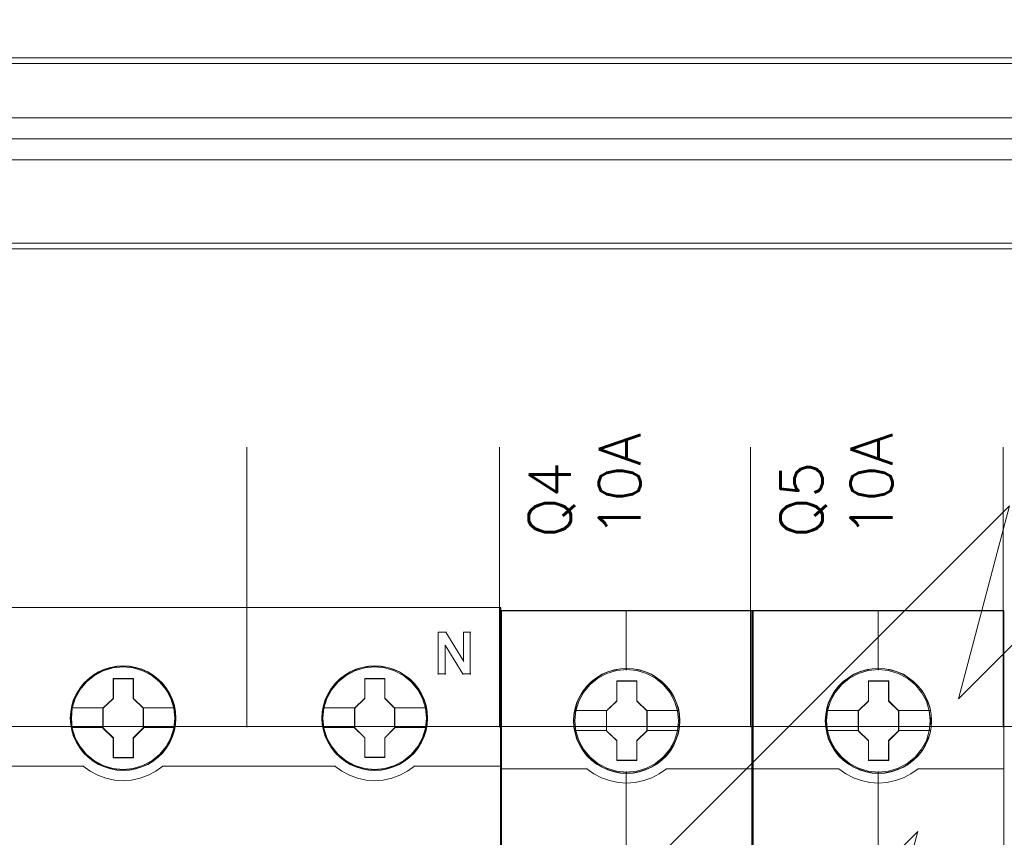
# Model space of a CAD drawing. Header units: millimetres. Extents: x 12819 to 17524, y -4386 to -1138.
# Tile 35 of 94: x 13071.9 to 13078.94, y -4211.56 to -4205.71. Entities that reach past the tile are written whole.
import ezdxf

# ---------------------------------------------------------------- set-up
doc = ezdxf.new("R2010")
doc.units = ezdxf.units.MM
doc.layers.get('0').update_dxf_attribs({"lineweight": 15})
for name, color, linetype, lineweight in [('45', 7, 'Continuous', 15), ('50', 7, 'Continuous', 15), ('60', 7, 'Continuous', 15)]:
    doc.layers.add(name, color=color, linetype=linetype, lineweight=lineweight)
doc.styles.get("Standard").update_dxf_attribs({"font": 'romans.shx', "width": 0.7, "oblique": 15})

# ---------------------------------------------------------------- blocks, each defined once
blk = doc.blocks.new('*U361')
at = {"layer": '50', "color": 7}
blk.add_lwpolyline([(60.130251, -229.713175), (387.614136, -229.713175), (387.614136, -243.36617), (60.130251, -243.36617), (60.130251, -229.713175)], dxfattribs=at)
blk.add_lwpolyline([(60.541947, -230.123147), (387.204702, -230.123147), (387.204702, -242.953945), (60.541947, -242.953945), (60.541947, -230.123147)], close=True, dxfattribs=at)
blk = doc.blocks.new('*U362')
at = {"layer": '60', "color": 253}
for points in [[(221.148665, -221.117261), (166.725864, -275.54769), (170.370926, -261.743789), (107.215164, -324.912467)], [(214.593197, -244.393355), (160.068938, -298.849112), (163.815266, -285.019883), (100.684578, -348.188561)]]:
    blk.add_lwpolyline(points, dxfattribs=at)
blk = doc.blocks.new('*U363')
at = {"layer": '50', "color": 7}
for points in [[(383.999269, -235.500099), (64.000731, -235.500099), (63.58073, -235.500099), (63.181729, -235.458064), (62.782729, -235.416029), (62.383728, -235.33196), (61.984727, -235.247891), (61.606727, -235.142804)], [(67.97014, -234.008879), (379.96686, -234.008879)]]:
    blk.add_lwpolyline(points, dxfattribs=at)
blk = doc.blocks.new('*U372')
at = {"layer": '50', "color": 7}
for points in [[(61.606727, -235.857393), (61.984727, -235.752306), (62.383728, -235.668237), (62.782729, -235.584168), (63.181729, -235.542133), (63.58073, -235.521116), (64.000731, -235.500099), (383.999269, -235.500099)], [(379.96686, -236.991318), (67.97014, -236.991318)], [(379.96686, -236.991318), (67.97014, -236.991318)], [(61.985145, -277.515554), (386.014855, -277.515554)], [(379.96686, -236.991318), (67.97014, -236.991318)], [(61.985145, -277.515554), (386.014855, -277.515554)], [(115.849472, -277.556101), (115.849472, -257.546274)], [(133.90981, -277.556101), (133.90981, -257.546274)], [(151.863832, -277.556101), (151.863832, -257.546274)], [(169.92417, -277.556101), (169.92417, -257.546274)]]:
    blk.add_lwpolyline(points, dxfattribs=at)
blk = doc.blocks.new('*U374')
at = {"layer": '45', "color": 7}
for points in [[(134.000293, -268.998482), (62.00098, -268.998482), (62.00098, -351.065128), (134.000293, -351.065128), (134.000293, -268.998482)], [(133.979934, -269.021008), (62.021338, -269.021008), (62.021338, -351.044855), (133.979934, -351.044855), (133.979934, -269.021008)], [(110.775657, -276.925887), (110.753264, -276.477772), (110.680487, -276.024125), (110.523738, -275.598138), (110.344595, -275.183217), (110.109471, -274.790425), (109.829561, -274.447423), (109.504866, -274.12655), (109.140983, -273.849936), (108.765904, -273.606515), (108.340441, -273.42395), (107.90938, -273.296707), (107.455927, -273.213723), (107.002473, -273.186061), (106.549019, -273.213723), (106.106761, -273.296707), (105.658906, -273.42395), (105.244639, -273.606515), (104.858364, -273.849936), (104.500079, -274.12655), (104.164188, -274.447423), (103.901072, -274.790425), (103.654752, -275.183217), (103.458815, -275.598138), (103.341253, -276.024125), (103.251682, -276.477772), (103.218092, -276.925887), (103.251682, -277.374003), (103.341253, -277.811053), (103.458815, -278.237039), (103.654752, -278.651961), (103.901072, -279.044753), (104.164188, -279.404352), (104.500079, -279.719692), (104.858364, -279.996307), (105.244639, -280.228663), (105.658906, -280.411228), (106.106761, -280.549535), (106.549019, -280.638052), (107.002473, -280.660181), (107.455927, -280.638052), (107.90938, -280.549535), (108.340441, -280.411228), (108.765904, -280.228663), (109.140983, -279.996307), (109.504866, -279.719692), (109.829561, -279.404352), (110.109471, -279.044753), (110.344595, -278.651961), (110.523738, -278.237039), (110.680487, -277.811053), (110.753264, -277.374003), (110.775657, -276.925887)], [(110.775657, -276.925887), (110.753264, -276.477772), (110.680487, -276.024125), (110.523738, -275.598138), (110.344595, -275.183217), (110.109471, -274.790425), (109.829561, -274.447423), (109.504866, -274.12655), (109.140983, -273.849936), (108.765904, -273.606515), (108.340441, -273.42395), (107.90938, -273.296707), (107.455927, -273.213723), (107.002473, -273.186061), (106.549019, -273.213723), (106.106761, -273.296707), (105.658906, -273.42395), (105.244639, -273.606515), (104.858364, -273.849936), (104.500079, -274.12655), (104.164188, -274.447423), (103.901072, -274.790425), (103.654752, -275.183217), (103.458815, -275.598138), (103.341253, -276.024125), (103.251682, -276.477772), (103.218092, -276.925887), (103.251682, -277.374003), (103.341253, -277.811053), (103.458815, -278.237039), (103.654752, -278.651961), (103.901072, -279.044753), (104.164188, -279.404352), (104.500079, -279.719692), (104.858364, -279.996307), (105.244639, -280.228663), (105.658906, -280.411228), (106.106761, -280.549535), (106.549019, -280.638052), (107.002473, -280.660181), (107.455927, -280.638052), (107.90938, -280.549535), (108.340441, -280.411228), (108.765904, -280.228663), (109.140983, -279.996307), (109.504866, -279.719692), (109.829561, -279.404352), (110.109471, -279.044753), (110.344595, -278.651961), (110.523738, -278.237039), (110.680487, -277.811053), (110.753264, -277.374003), (110.775657, -276.925887)], [(110.753036, -276.925872), (110.730777, -276.480188), (110.658436, -276.029002), (110.502625, -275.605326), (110.324555, -275.192656), (110.090839, -274.801994), (109.812604, -274.460853), (109.489853, -274.141721), (109.128148, -273.866608), (108.755314, -273.624508), (108.332399, -273.442932), (107.903918, -273.31638), (107.453179, -273.233846), (107.002439, -273.206335), (106.5517, -273.233846), (106.11209, -273.31638), (105.666915, -273.442932), (105.255129, -273.624508), (104.871165, -273.866608), (104.515026, -274.141721), (104.181145, -274.460853), (103.919605, -274.801994), (103.674758, -275.192656), (103.479995, -275.605326), (103.363136, -276.029002), (103.274101, -276.480188), (103.240713, -276.925872), (103.274101, -277.371557), (103.363136, -277.806236), (103.479995, -278.229911), (103.674758, -278.642582), (103.919605, -279.033244), (104.181145, -279.390891), (104.515026, -279.704521), (104.871165, -279.979635), (105.255129, -280.21073), (105.666915, -280.392305), (106.11209, -280.529862), (106.5517, -280.617899), (107.002439, -280.639908), (107.453179, -280.617899), (107.903918, -280.529862), (108.332399, -280.392305), (108.755314, -280.21073), (109.128148, -279.979635), (109.489853, -279.704521), (109.812604, -279.390891), (110.090839, -279.033244), (110.324555, -278.642582), (110.502625, -278.229911), (110.658436, -277.806236), (110.730777, -277.371557), (110.753036, -276.925872)], [(128.765871, -276.920257), (128.737888, -276.472006), (128.67073, -276.018222), (128.514028, -275.592108), (128.334939, -275.177061), (128.099885, -274.78415), (127.820059, -274.441045), (127.489865, -274.120076), (127.126091, -273.843378), (126.75672, -273.599884), (126.325788, -273.417264), (125.900453, -273.289983), (125.441538, -273.206973), (124.98822, -273.179304), (124.534902, -273.206973), (124.092777, -273.289983), (123.645055, -273.417264), (123.236509, -273.599884), (122.844753, -273.843378), (122.486576, -274.120076), (122.156381, -274.441045), (121.893345, -274.78415), (121.647098, -275.177061), (121.451219, -275.592108), (121.328096, -276.018222), (121.238552, -276.472006), (121.210569, -276.920257), (121.238552, -277.368507), (121.328096, -277.805689), (121.451219, -278.231804), (121.647098, -278.64685), (121.893345, -279.039761), (122.156381, -279.399468), (122.486576, -279.714904), (122.844753, -279.991601), (123.236509, -280.224027), (123.645055, -280.406648), (124.092777, -280.544997), (124.534902, -280.63354), (124.98822, -280.655676), (125.441538, -280.63354), (125.900453, -280.544997), (126.325788, -280.406648), (126.75672, -280.224027), (127.126091, -279.991601), (127.489865, -279.714904), (127.820059, -279.399468), (128.099885, -279.039761), (128.334939, -278.64685), (128.514028, -278.231804), (128.67073, -277.805689), (128.737888, -277.368507), (128.765871, -276.920257)], [(128.765871, -276.920257), (128.737888, -276.472006), (128.67073, -276.018222), (128.514028, -275.592108), (128.334939, -275.177061), (128.099885, -274.78415), (127.820059, -274.441045), (127.489865, -274.120076), (127.126091, -273.843378), (126.75672, -273.599884), (126.325788, -273.417264), (125.900453, -273.289983), (125.441538, -273.206973), (124.98822, -273.179304), (124.534902, -273.206973), (124.092777, -273.289983), (123.645055, -273.417264), (123.236509, -273.599884), (122.844753, -273.843378), (122.486576, -274.120076), (122.156381, -274.441045), (121.893345, -274.78415), (121.647098, -275.177061), (121.451219, -275.592108), (121.328096, -276.018222), (121.238552, -276.472006), (121.210569, -276.920257), (121.238552, -277.368507), (121.328096, -277.805689), (121.451219, -278.231804), (121.647098, -278.64685), (121.893345, -279.039761), (122.156381, -279.399468), (122.486576, -279.714904), (122.844753, -279.991601), (123.236509, -280.224027), (123.645055, -280.406648), (124.092777, -280.544997), (124.534902, -280.63354), (124.98822, -280.655676), (125.441538, -280.63354), (125.900453, -280.544997), (126.325788, -280.406648), (126.75672, -280.224027), (127.126091, -279.991601), (127.489865, -279.714904), (127.820059, -279.399468), (128.099885, -279.039761), (128.334939, -278.64685), (128.514028, -278.231804), (128.67073, -277.805689), (128.737888, -277.368507), (128.765871, -276.920257)], [(128.745512, -276.92024), (128.717689, -276.474691), (128.650913, -276.023641), (128.495102, -275.600094), (128.317032, -275.187549), (128.083315, -274.797006), (127.805081, -274.455968), (127.476765, -274.136933), (127.11506, -273.861902), (126.747791, -273.619876), (126.31931, -273.438356), (125.896395, -273.311842), (125.44009, -273.229333), (124.989351, -273.201829), (124.538612, -273.229333), (124.099002, -273.311842), (123.653827, -273.438356), (123.247605, -273.619876), (122.858077, -273.861902), (122.501938, -274.136933), (122.173621, -274.455968), (121.912081, -274.797006), (121.667235, -275.187549), (121.472471, -275.600094), (121.350048, -276.023641), (121.261013, -276.474691), (121.23319, -276.92024), (121.261013, -277.365789), (121.350048, -277.800337), (121.472471, -278.223884), (121.667235, -278.636429), (121.912081, -279.026973), (122.173621, -279.384512), (122.501938, -279.698047), (122.858077, -279.973077), (123.247605, -280.204103), (123.653827, -280.385623), (124.099002, -280.523138), (124.538612, -280.611147), (124.989351, -280.63315), (125.44009, -280.611147), (125.896395, -280.523138), (126.31931, -280.385623), (126.747791, -280.204103), (127.11506, -279.973077), (127.476765, -279.698047), (127.805081, -279.384512), (128.083315, -279.026973), (128.317032, -278.636429), (128.495102, -278.223884), (128.650913, -277.800337), (128.717689, -277.365789), (128.745512, -276.92024)], [(106.289979, -274.0871), (107.732046, -274.0871), (107.732046, -275.506453), (108.450252, -276.205041), (108.450252, -277.629938), (107.732046, -278.345159), (107.732046, -279.747879), (106.289979, -279.747879), (106.289979, -278.345159), (105.554807, -277.629938), (105.554807, -276.205041), (106.289979, -275.506453), (106.289979, -274.0871)], [(106.289979, -274.0871), (107.732046, -274.0871), (107.732046, -274.0871), (107.732046, -275.506453), (107.732046, -275.506453), (108.450252, -276.205041), (108.450252, -276.205041), (108.450252, -277.629938), (108.450252, -277.629938), (107.732046, -278.345159), (107.732046, -278.345159), (107.732046, -279.747879), (107.732046, -279.747879), (106.289979, -279.747879), (106.289979, -279.747879), (106.289979, -278.345159), (106.289979, -278.345159), (105.554807, -277.629938), (105.554807, -277.629938), (105.554807, -276.205041), (105.554807, -276.205041), (106.289979, -275.506453), (106.289979, -275.506453), (106.289979, -274.0871), (106.289979, -274.0871)], [(106.301112, -274.107374), (107.720647, -274.107374), (107.720647, -275.515995), (108.427632, -276.209301), (108.427632, -277.623425), (107.720647, -278.333239), (107.720647, -279.725353), (106.301112, -279.725353), (106.301112, -278.333239), (105.577428, -277.623425), (105.577428, -276.209301), (106.301112, -275.515995), (106.301112, -274.107374)], [(124.281324, -274.082595), (125.717737, -274.082595), (125.717737, -275.501383), (126.435943, -276.199693), (126.435943, -277.624023), (125.717737, -278.338959), (125.717737, -279.741121), (124.281324, -279.741121), (124.281324, -278.338959), (123.540498, -277.624023), (123.540498, -276.199693), (124.281324, -275.501383), (124.281324, -274.082595)], [(124.281324, -274.082595), (125.717737, -274.082595), (125.717737, -274.082595), (125.717737, -275.501383), (125.717737, -275.501383), (126.435943, -276.199693), (126.435943, -276.199693), (126.435943, -277.624023), (126.435943, -277.624023), (125.717737, -278.338959), (125.717737, -278.338959), (125.717737, -279.741121), (125.717737, -279.741121), (124.281324, -279.741121), (124.281324, -279.741121), (124.281324, -278.338959), (124.281324, -278.338959), (123.540498, -277.624023), (123.540498, -277.624023), (123.540498, -276.199693), (123.540498, -276.199693), (124.281324, -275.501383), (124.281324, -275.501383), (124.281324, -274.082595), (124.281324, -274.082595)], [(124.29237, -274.102869), (125.706338, -274.102869), (125.706338, -275.51149), (126.413322, -276.204796), (126.413322, -277.61892), (125.706338, -278.328733), (125.706338, -279.720848), (124.29237, -279.720848), (124.29237, -278.328733), (123.563118, -277.61892), (123.563118, -276.204796), (124.29237, -275.51149), (124.29237, -274.102869)]]:
    blk.add_lwpolyline(points, close=True, dxfattribs=at)
at = {"layer": '45', "color": 139}
for points in [[(134.000293, -268.998482), (62.00098, -268.998482), (62.00098, -351.065128), (134.000293, -351.065128), (134.000293, -268.998482)], [(110.70327, -276.925374), (110.630486, -276.206108), (110.423331, -275.520039), (110.076206, -274.889298), (109.611507, -274.330483), (109.057228, -273.876792), (108.413367, -273.53929), (107.719118, -273.329043), (106.996875, -273.26265), (106.274631, -273.329043), (105.574783, -273.53929), (104.94212, -273.876792), (104.376643, -274.330483), (103.911944, -274.889298), (103.570418, -275.520039), (103.363263, -276.206108), (103.290479, -276.925374), (103.363263, -277.639107), (103.570418, -278.325176), (103.911944, -278.955917), (104.376643, -279.509199), (104.94212, -279.96289), (105.574783, -280.300392), (106.274631, -280.516171), (106.996875, -280.588098), (107.719118, -280.516171), (108.413367, -280.300392), (109.057228, -279.96289), (109.611507, -279.509199), (110.076206, -278.955917), (110.423331, -278.325176), (110.630486, -277.639107), (110.70327, -276.925374)], [(110.696484, -276.919742), (110.623723, -276.200255), (110.416635, -275.519509), (110.075218, -274.88304), (109.616265, -274.329588), (109.050969, -273.875758), (108.412913, -273.538152), (107.713289, -273.322306), (106.991278, -273.255892), (106.269266, -273.322306), (105.580836, -273.538152), (104.937183, -273.875758), (104.377484, -274.329588), (103.918531, -274.88304), (103.577114, -275.519509), (103.364429, -276.200255), (103.297265, -276.919742), (103.364429, -277.633695), (103.577114, -278.32551), (103.918531, -278.95091), (104.377484, -279.509896), (104.937183, -279.963727), (105.580836, -280.301332), (106.269266, -280.511644), (106.991278, -280.583593), (107.713289, -280.511644), (108.412913, -280.301332), (109.050969, -279.963727), (109.616265, -279.509896), (110.075218, -278.95091), (110.416635, -278.32551), (110.623723, -277.633695), (110.696484, -276.919742)], [(128.688961, -276.919742), (128.616188, -276.200255), (128.409066, -275.519509), (128.067595, -274.88304), (127.608568, -274.329588), (127.043182, -273.875758), (126.399425, -273.538152), (125.705287, -273.322306), (124.983159, -273.255892), (124.261032, -273.322306), (123.572491, -273.538152), (122.928734, -273.875758), (122.368945, -274.329588), (121.909919, -274.88304), (121.56285, -275.519509), (121.35013, -276.200255), (121.282955, -276.919742), (121.35013, -277.633695), (121.56285, -278.32551), (121.909919, -278.95091), (122.368945, -279.509896), (122.928734, -279.963727), (123.572491, -280.301332), (124.261032, -280.511644), (124.983159, -280.583593), (125.705287, -280.511644), (126.399425, -280.301332), (127.043182, -279.963727), (127.608568, -279.509896), (128.067595, -278.95091), (128.409066, -278.32551), (128.616188, -277.633695), (128.688961, -276.919742)], [(128.688961, -276.925374), (128.616188, -276.206108), (128.409066, -275.520039), (128.067595, -274.889298), (127.602971, -274.330483), (127.04878, -273.876792), (126.405023, -273.53929), (125.705287, -273.329043), (124.988757, -273.26265), (124.266629, -273.329043), (123.566893, -273.53929), (122.934332, -273.876792), (122.368945, -274.330483), (121.904321, -274.889298), (121.56285, -275.520039), (121.355728, -276.206108), (121.282955, -276.925374), (121.355728, -277.639107), (121.56285, -278.325176), (121.904321, -278.955917), (122.368945, -279.509199), (122.934332, -279.96289), (123.566893, -280.300392), (124.266629, -280.516171), (124.988757, -280.588098), (125.705287, -280.516171), (126.405023, -280.300392), (127.04878, -279.96289), (127.602971, -279.509199), (128.067595, -278.955917), (128.409066, -278.325176), (128.616188, -277.639107), (128.688961, -276.925374)]]:
    blk.add_lwpolyline(points, close=True, dxfattribs=at)
for points in [[(129.528187, -270.782539), (130.123111, -270.782539)], [(129.528187, -270.782539), (129.528187, -273.796515)], [(130.07787, -270.782539), (131.36951, -272.866192)], [(131.324268, -270.782539), (131.864902, -270.782539)], [(131.324268, -270.782539), (131.324268, -272.866192)], [(131.819661, -270.782539), (131.819661, -273.796515)], [(130.02358, -271.706104), (130.02358, -273.796515)], [(131.30391, -273.796515), (130.02358, -271.706104)], [(129.528187, -273.751463), (130.068821, -273.751463)], [(131.258668, -273.751463), (131.864902, -273.751463)], [(91.808229, -280.362838), (104.193043, -280.362838)], [(104.147802, -280.362838), (104.652559, -280.718974), (105.196575, -281.00618), (105.774241, -281.224457), (106.379949, -281.350828), (106.991266, -281.396781), (107.608191, -281.350828), (108.208291, -281.224457), (108.797174, -281.00618), (109.34119, -280.718974), (109.845947, -280.362838)], [(109.800706, -280.362838), (122.18552, -280.362838)], [(122.140278, -280.362838), (122.644931, -280.718974), (123.188834, -281.00618), (123.766381, -281.224457), (124.371964, -281.350828), (124.983154, -281.396781), (125.599952, -281.350828), (126.199928, -281.224457), (126.783082, -281.00618), (127.332592, -280.718974), (127.831638, -280.362838)], [(127.786396, -280.362838), (134.000293, -280.362838)]]:
    blk.add_lwpolyline(points, dxfattribs=at)
at = {"layer": '45', "color": 7}
for points in [[(103.290479, -276.188774), (105.600048, -276.188774)], [(108.405011, -276.188774), (110.70327, -276.188774)], [(121.282955, -276.182016), (123.588001, -276.182016)], [(126.390701, -276.182016), (128.693485, -276.182016)], [(103.290479, -277.601153), (105.600048, -277.601153)], [(108.405011, -277.601153), (110.70327, -277.601153)], [(121.282955, -277.596648), (123.588001, -277.596648)], [(126.390701, -277.596648), (128.693485, -277.596648)]]:
    blk.add_lwpolyline(points, dxfattribs=at)
blk = doc.blocks.new('*U375')
at = {"layer": '45', "color": 7}
for points in [[(151.976935, -269.223742), (134.022914, -269.223742), (134.022914, -350.871405), (151.976935, -350.871405), (151.976935, -269.223742)], [(146.801327, -277.118468), (146.779038, -276.667444), (146.706599, -276.216419), (146.550576, -275.781896), (146.366692, -275.363873), (146.132657, -274.973352), (145.854045, -274.626833), (145.51971, -274.307815), (145.151942, -274.0273), (144.784174, -273.785287), (144.349539, -273.598277), (143.914904, -273.47177), (143.457979, -273.383765), (143.006628, -273.361764), (142.549703, -273.383765), (142.103924, -273.47177), (141.652572, -273.598277), (141.240226, -273.785287), (140.850168, -274.0273), (140.487972, -274.307815), (140.148065, -274.626833), (139.88617, -274.973352), (139.640991, -275.363873), (139.44039, -275.781896), (139.323373, -276.216419), (139.234217, -276.667444), (139.200784, -277.118468), (139.234217, -277.563993), (139.323373, -278.004017), (139.44039, -278.43854), (139.640991, -278.851063), (139.88617, -279.247084), (140.148065, -279.604604), (140.487972, -279.923621), (140.850168, -280.204136), (141.240226, -280.435149), (141.652572, -280.622159), (142.103924, -280.754166), (142.549703, -280.847671), (143.006628, -280.869673), (143.457979, -280.847671), (143.914904, -280.754166), (144.349539, -280.622159), (144.784174, -280.435149), (145.151942, -280.204136), (145.51971, -279.923621), (145.854045, -279.604604), (146.132657, -279.247084), (146.366692, -278.851063), (146.550576, -278.43854), (146.706599, -278.004017), (146.779038, -277.563993), (146.801327, -277.118468)], [(146.801327, -277.118468), (146.779038, -276.667444), (146.706599, -276.216419), (146.550576, -275.781896), (146.366692, -275.363873), (146.132657, -274.973352), (145.854045, -274.626833), (145.51971, -274.307815), (145.151942, -274.0273), (144.784174, -273.785287), (144.349539, -273.598277), (143.914904, -273.47177), (143.457979, -273.383765), (143.006628, -273.361764), (142.549703, -273.383765), (142.103924, -273.47177), (141.652572, -273.598277), (141.240226, -273.785287), (140.850168, -274.0273), (140.487972, -274.307815), (140.148065, -274.626833), (139.88617, -274.973352), (139.640991, -275.363873), (139.44039, -275.781896), (139.323373, -276.216419), (139.234217, -276.667444), (139.200784, -277.118468), (139.234217, -277.563993), (139.323373, -278.004017), (139.44039, -278.43854), (139.640991, -278.851063), (139.88617, -279.247084), (140.148065, -279.604604), (140.487972, -279.923621), (140.850168, -280.204136), (141.240226, -280.435149), (141.652572, -280.622159), (142.103924, -280.754166), (142.549703, -280.847671), (143.006628, -280.869673), (143.457979, -280.847671), (143.914904, -280.754166), (144.349539, -280.622159), (144.784174, -280.435149), (145.151942, -280.204136), (145.51971, -279.923621), (145.854045, -279.604604), (146.132657, -279.247084), (146.366692, -278.851063), (146.550576, -278.43854), (146.706599, -278.004017), (146.779038, -277.563993), (146.801327, -277.118468)], [(142.287025, -274.262803), (143.736463, -274.262803), (143.736463, -275.690015), (144.455564, -276.395355), (144.455564, -277.822566), (143.736463, -278.538927), (143.736463, -279.955118), (142.287025, -279.955118), (142.287025, -278.538927), (141.551071, -277.822566), (141.551071, -276.395355), (142.287025, -275.690015), (142.287025, -274.262803)], [(142.287025, -274.262803), (143.736463, -274.262803), (143.736463, -274.262803), (143.736463, -275.690015), (143.736463, -275.690015), (144.455564, -276.395355), (144.455564, -276.395355), (144.455564, -277.822566), (144.455564, -277.822566), (143.736463, -278.538927), (143.736463, -278.538927), (143.736463, -279.955118), (143.736463, -279.955118), (142.287025, -279.955118), (142.287025, -279.955118), (142.287025, -278.538927), (142.287025, -278.538927), (141.551071, -277.822566), (141.551071, -277.822566), (141.551071, -276.395355), (141.551071, -276.395355), (142.287025, -275.690015), (142.287025, -275.690015), (142.287025, -274.262803), (142.287025, -274.262803)], [(142.295951, -274.283076), (143.727327, -274.283076), (143.727327, -275.700687), (144.437467, -276.401282), (144.437467, -277.818892), (143.727327, -278.530434), (143.727327, -279.937097), (142.295951, -279.937097), (142.295951, -278.530434), (141.569167, -277.818892), (141.569167, -276.401282), (142.295951, -275.700687), (142.295951, -274.283076)]]:
    blk.add_lwpolyline(points, close=True, dxfattribs=at)
at = {"layer": '45', "color": 139}
for points in [[(151.976935, -269.223742), (134.022914, -269.223742), (134.022914, -350.871405), (151.976935, -350.871405), (151.976935, -269.223742)], [(146.780968, -277.117328), (146.758792, -276.668604), (146.686719, -276.21988), (146.531486, -275.787573), (146.348532, -275.371682), (146.115682, -274.983153), (145.838479, -274.638401), (145.505836, -274.321011), (145.139929, -274.041926), (144.774021, -273.801148), (144.341585, -273.615091), (143.909149, -273.48923), (143.454537, -273.401674), (143.005468, -273.379785), (142.550856, -273.401674), (142.107332, -273.48923), (141.658263, -273.615091), (141.248004, -273.801148), (140.85992, -274.041926), (140.499556, -274.321011), (140.161369, -274.638401), (139.900799, -274.983153), (139.65686, -275.371682), (139.457274, -275.787573), (139.340849, -276.21988), (139.252144, -276.668604), (139.21888, -277.117328), (139.252144, -277.56058), (139.340849, -277.99836), (139.457274, -278.430667), (139.65686, -278.841085), (139.900799, -279.235087), (140.161369, -279.590783), (140.499556, -279.908173), (140.85992, -280.187258), (141.248004, -280.417092), (141.658263, -280.603148), (142.107332, -280.734482), (142.550856, -280.82751), (143.005468, -280.849399), (143.454537, -280.82751), (143.909149, -280.734482), (144.341585, -280.603148), (144.774021, -280.417092), (145.139929, -280.187258), (145.505836, -279.908173), (145.838479, -279.590783), (146.115682, -279.235087), (146.348532, -278.841085), (146.531486, -278.430667), (146.686719, -277.99836), (146.758792, -277.56058), (146.780968, -277.117328)], [(146.713106, -277.117971), (146.635075, -276.397304), (146.42885, -275.715145), (146.088858, -275.082498), (145.620671, -274.526869), (145.063306, -274.070263), (144.422336, -273.734686), (143.72563, -273.520136), (143.001055, -273.45412), (142.276481, -273.520136), (141.579774, -273.734686), (140.944378, -274.070263), (140.38144, -274.526869), (139.913253, -275.082498), (139.57326, -275.715145), (139.367035, -276.397304), (139.289004, -277.117971), (139.367035, -277.833137), (139.57326, -278.520797), (139.913253, -279.147942), (140.38144, -279.703571), (140.944378, -280.154676), (141.579774, -280.495755), (142.276481, -280.704803), (143.001055, -280.781821), (143.72563, -280.704803), (144.422336, -280.495755), (145.063306, -280.154676), (145.620671, -279.703571), (146.088858, -279.147942), (146.42885, -278.520797), (146.635075, -277.833137), (146.713106, -277.117971)], [(146.70632, -277.111842), (146.633886, -276.396799), (146.427729, -275.714757), (146.082276, -275.076719), (145.625386, -274.521185), (145.062631, -274.070158), (144.416299, -273.729137), (143.719821, -273.520124), (142.995483, -273.45412), (142.276718, -273.520124), (141.585811, -273.729137), (140.939479, -274.070158), (140.376725, -274.521185), (139.919835, -275.076719), (139.574382, -275.714757), (139.362652, -276.396799), (139.29579, -277.111842), (139.362652, -277.826885), (139.574382, -278.514427), (139.919835, -279.141465), (140.376725, -279.702499), (140.939479, -280.153526), (141.585811, -280.489046), (142.276718, -280.703559), (142.995483, -280.775064), (143.719821, -280.703559), (144.416299, -280.489046), (145.062631, -280.153526), (145.625386, -279.702499), (146.082276, -279.141465), (146.427729, -278.514427), (146.633886, -277.826885), (146.70632, -277.111842)]]:
    blk.add_lwpolyline(points, close=True, dxfattribs=at)
at = {"layer": '45', "color": 59}
blk.add_lwpolyline([(151.958838, -269.244015), (134.043272, -269.244015), (134.043272, -350.853384), (151.958838, -350.853384), (151.958838, -269.244015)], close=True, dxfattribs=at)
at = {"layer": '45', "color": 139}
for points in [[(142.976173, -269.223742), (142.976173, -273.499172)], [(134.022914, -280.534036), (140.198355, -280.534036)], [(140.1599, -280.534036), (140.662265, -280.892762), (141.209285, -281.183159), (141.784215, -281.382452), (142.392635, -281.519109), (142.995473, -281.558968), (143.609476, -281.519109), (144.217896, -281.382452), (144.792825, -281.183159), (145.328682, -280.892762), (145.842211, -280.534036)], [(142.976173, -280.732264), (142.976173, -287.949588)], [(145.801494, -280.534036), (151.976935, -280.534036)]]:
    blk.add_lwpolyline(points, dxfattribs=at)
at = {"layer": '45', "color": 7}
for points in [[(139.27317, -276.380245), (141.589526, -276.380245)], [(144.417109, -276.380245), (146.728941, -276.380245)], [(139.27317, -277.799382), (141.589526, -277.799382)], [(144.417109, -277.799382), (146.728941, -277.799382)]]:
    blk.add_lwpolyline(points, dxfattribs=at)
blk = doc.blocks.new('*U376')
at = {"layer": '45', "color": 7}
for points in [[(169.97846, -269.223742), (152.024438, -269.223742), (152.024438, -350.871405), (169.97846, -350.871405), (169.97846, -269.223742)], [(164.80059, -277.118468), (164.778301, -276.667444), (164.705862, -276.216419), (164.549839, -275.781896), (164.365955, -275.363873), (164.13192, -274.973352), (163.853308, -274.626833), (163.518973, -274.307815), (163.151205, -274.0273), (162.783437, -273.785287), (162.348802, -273.598277), (161.914166, -273.47177), (161.457242, -273.383765), (161.00589, -273.361764), (160.548966, -273.383765), (160.103187, -273.47177), (159.651835, -273.598277), (159.239488, -273.785287), (158.849431, -274.0273), (158.487235, -274.307815), (158.147328, -274.626833), (157.885433, -274.973352), (157.640254, -275.363873), (157.439653, -275.781896), (157.322636, -276.216419), (157.23348, -276.667444), (157.200046, -277.118468), (157.23348, -277.563993), (157.322636, -278.004017), (157.439653, -278.43854), (157.640254, -278.851063), (157.885433, -279.247084), (158.147328, -279.604604), (158.487235, -279.923621), (158.849431, -280.204136), (159.239488, -280.435149), (159.651835, -280.622159), (160.103187, -280.754166), (160.548966, -280.847671), (161.00589, -280.869673), (161.457242, -280.847671), (161.914166, -280.754166), (162.348802, -280.622159), (162.783437, -280.435149), (163.151205, -280.204136), (163.518973, -279.923621), (163.853308, -279.604604), (164.13192, -279.247084), (164.365955, -278.851063), (164.549839, -278.43854), (164.705862, -278.004017), (164.778301, -277.563993), (164.80059, -277.118468)], [(164.80059, -277.118468), (164.778301, -276.667444), (164.705862, -276.216419), (164.549839, -275.781896), (164.365955, -275.363873), (164.13192, -274.973352), (163.853308, -274.626833), (163.518973, -274.307815), (163.151205, -274.0273), (162.783437, -273.785287), (162.348802, -273.598277), (161.914166, -273.47177), (161.457242, -273.383765), (161.00589, -273.361764), (160.548966, -273.383765), (160.103187, -273.47177), (159.651835, -273.598277), (159.239488, -273.785287), (158.849431, -274.0273), (158.487235, -274.307815), (158.147328, -274.626833), (157.885433, -274.973352), (157.640254, -275.363873), (157.439653, -275.781896), (157.322636, -276.216419), (157.23348, -276.667444), (157.200046, -277.118468), (157.23348, -277.563993), (157.322636, -278.004017), (157.439653, -278.43854), (157.640254, -278.851063), (157.885433, -279.247084), (158.147328, -279.604604), (158.487235, -279.923621), (158.849431, -280.204136), (159.239488, -280.435149), (159.651835, -280.622159), (160.103187, -280.754166), (160.548966, -280.847671), (161.00589, -280.869673), (161.457242, -280.847671), (161.914166, -280.754166), (162.348802, -280.622159), (162.783437, -280.435149), (163.151205, -280.204136), (163.518973, -279.923621), (163.853308, -279.604604), (164.13192, -279.247084), (164.365955, -278.851063), (164.549839, -278.43854), (164.705862, -278.004017), (164.778301, -277.563993), (164.80059, -277.118468)], [(160.286861, -274.262803), (161.737428, -274.262803), (161.737428, -275.690015), (162.457089, -276.395355), (162.457089, -277.822566), (161.737428, -278.538927), (161.737428, -279.955118), (160.286861, -279.955118), (160.286861, -278.538927), (159.550334, -277.822566), (159.550334, -276.395355), (160.286861, -275.690015), (160.286861, -274.262803)], [(160.286861, -274.262803), (161.737428, -274.262803), (161.737428, -274.262803), (161.737428, -275.690015), (161.737428, -275.690015), (162.457089, -276.395355), (162.457089, -276.395355), (162.457089, -277.822566), (162.457089, -277.822566), (161.737428, -278.538927), (161.737428, -278.538927), (161.737428, -279.955118), (161.737428, -279.955118), (160.286861, -279.955118), (160.286861, -279.955118), (160.286861, -278.538927), (160.286861, -278.538927), (159.550334, -277.822566), (159.550334, -277.822566), (159.550334, -276.395355), (159.550334, -276.395355), (160.286861, -275.690015), (160.286861, -275.690015), (160.286861, -274.262803), (160.286861, -274.262803)], [(160.295214, -274.283076), (161.72659, -274.283076), (161.72659, -275.700687), (162.43673, -276.401282), (162.43673, -277.818892), (161.72659, -278.530434), (161.72659, -279.937097), (160.295214, -279.937097), (160.295214, -278.530434), (159.56843, -277.818892), (159.56843, -276.401282), (160.295214, -275.700687), (160.295214, -274.283076)]]:
    blk.add_lwpolyline(points, close=True, dxfattribs=at)
at = {"layer": '45', "color": 139}
for points in [[(169.97846, -269.223742), (152.024438, -269.223742), (152.024438, -350.871405), (169.97846, -350.871405), (169.97846, -269.223742)], [(164.782493, -277.117328), (164.760317, -276.668604), (164.688244, -276.21988), (164.533011, -275.787573), (164.350057, -275.371682), (164.117207, -274.983153), (163.840004, -274.638401), (163.507361, -274.321011), (163.141454, -274.041926), (162.775546, -273.801148), (162.34311, -273.615091), (161.910674, -273.48923), (161.456061, -273.401674), (161.006993, -273.379785), (160.552381, -273.401674), (160.108857, -273.48923), (159.659788, -273.615091), (159.249528, -273.801148), (158.861445, -274.041926), (158.501081, -274.321011), (158.162894, -274.638401), (157.902324, -274.983153), (157.658385, -275.371682), (157.458799, -275.787573), (157.342374, -276.21988), (157.253669, -276.668604), (157.220405, -277.117328), (157.253669, -277.56058), (157.342374, -277.99836), (157.458799, -278.430667), (157.658385, -278.841085), (157.902324, -279.235087), (158.162894, -279.590783), (158.501081, -279.908173), (158.861445, -280.187258), (159.249528, -280.417092), (159.659788, -280.603148), (160.108857, -280.734482), (160.552381, -280.82751), (161.006993, -280.849399), (161.456061, -280.82751), (161.910674, -280.734482), (162.34311, -280.603148), (162.775546, -280.417092), (163.141454, -280.187258), (163.507361, -279.908173), (163.840004, -279.590783), (164.117207, -279.235087), (164.350057, -278.841085), (164.533011, -278.430667), (164.688244, -277.99836), (164.760317, -277.56058), (164.782493, -277.117328)], [(164.712369, -277.117971), (164.634338, -276.397304), (164.428113, -275.715145), (164.08812, -275.082498), (163.619934, -274.526869), (163.062569, -274.070263), (162.421599, -273.734686), (161.724893, -273.520136), (161.000318, -273.45412), (160.275744, -273.520136), (159.579037, -273.734686), (158.943641, -274.070263), (158.380702, -274.526869), (157.912516, -275.082498), (157.572523, -275.715145), (157.366298, -276.397304), (157.288267, -277.117971), (157.366298, -277.833137), (157.572523, -278.520797), (157.912516, -279.147942), (158.380702, -279.703571), (158.943641, -280.154676), (159.579037, -280.495755), (160.275744, -280.704803), (161.000318, -280.781821), (161.724893, -280.704803), (162.421599, -280.495755), (163.062569, -280.154676), (163.619934, -279.703571), (164.08812, -279.147942), (164.428113, -278.520797), (164.634338, -277.833137), (164.712369, -277.117971)], [(164.705583, -277.111842), (164.633149, -276.396799), (164.426992, -275.714757), (164.081538, -275.076719), (163.624649, -274.521185), (163.061894, -274.070158), (162.415562, -273.729137), (161.719084, -273.520124), (160.994746, -273.45412), (160.275981, -273.520124), (159.585074, -273.729137), (158.938742, -274.070158), (158.375988, -274.521185), (157.919098, -275.076719), (157.573645, -275.714757), (157.361915, -276.396799), (157.295053, -277.111842), (157.361915, -277.826885), (157.573645, -278.514427), (157.919098, -279.141465), (158.375988, -279.702499), (158.938742, -280.153526), (159.585074, -280.489046), (160.275981, -280.703559), (160.994746, -280.775064), (161.719084, -280.703559), (162.415562, -280.489046), (163.061894, -280.153526), (163.624649, -279.702499), (164.081538, -279.141465), (164.426992, -278.514427), (164.633149, -277.826885), (164.705583, -277.111842)]]:
    blk.add_lwpolyline(points, close=True, dxfattribs=at)
at = {"layer": '45', "color": 59}
blk.add_lwpolyline([(169.958101, -269.244015), (152.042535, -269.244015), (152.042535, -350.853384), (169.958101, -350.853384), (169.958101, -269.244015)], close=True, dxfattribs=at)
at = {"layer": '45', "color": 139}
for points in [[(160.975435, -269.223742), (160.975435, -273.499172)], [(152.024438, -280.534036), (158.19988, -280.534036)], [(158.159163, -280.534036), (158.661528, -280.892762), (159.208548, -281.183159), (159.783477, -281.382452), (160.391898, -281.519109), (160.994736, -281.558968), (161.608738, -281.519109), (162.217159, -281.382452), (162.792088, -281.183159), (163.327944, -280.892762), (163.841474, -280.534036)], [(160.975435, -280.732264), (160.975435, -287.949588)], [(163.803018, -280.534036), (169.97846, -280.534036)]]:
    blk.add_lwpolyline(points, dxfattribs=at)
at = {"layer": '45', "color": 7}
for points in [[(157.272433, -276.380245), (159.591051, -276.380245)], [(162.416372, -276.380245), (164.728204, -276.380245)], [(157.272433, -277.799382), (159.591051, -277.799382)], [(162.416372, -277.799382), (164.728204, -277.799382)]]:
    blk.add_lwpolyline(points, dxfattribs=at)

msp = doc.modelspace()

# ---------------------------------------------------------------- block references
at = {"xscale": 0.1000000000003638, "yscale": 0.1000000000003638, "zscale": 0.1000000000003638}
for name in ['*U361', '*U362', '*U363', '*U372', '*U374']:
    msp.add_blockref(name, (13061.9398, -4183.0131), dxfattribs=at)
ref = msp.add_blockref('*U375', (13061.9398, -4183.0131), dxfattribs=dict(xscale=0.1000000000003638, yscale=0.1000000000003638, zscale=0.1000000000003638))
ref.add_attrib('Oznakowanie', 'Q4', (13075.8398, -4209.4131), dxfattribs={"height": 0.3, "rotation": 90, "flags": 2})
ref.add_attrib('Pr¹d znamionowy', '10A', (13076.3398, -4209.4131), dxfattribs={"height": 0.3, "rotation": 90, "flags": 2})
ref = msp.add_blockref('*U376', (13061.9398, -4183.0131), dxfattribs=dict(xscale=0.1000000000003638, yscale=0.1000000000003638, zscale=0.1000000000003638))
ref.add_attrib('Oznakowanie', 'Q5', (13077.6398, -4209.4131), dxfattribs={"height": 0.3, "rotation": 90, "flags": 2})
ref.add_attrib('Pr¹d znamionowy', '10A', (13078.1398, -4209.4131), dxfattribs={"height": 0.3, "rotation": 90, "flags": 2})

doc.saveas('drawing.dxf')
